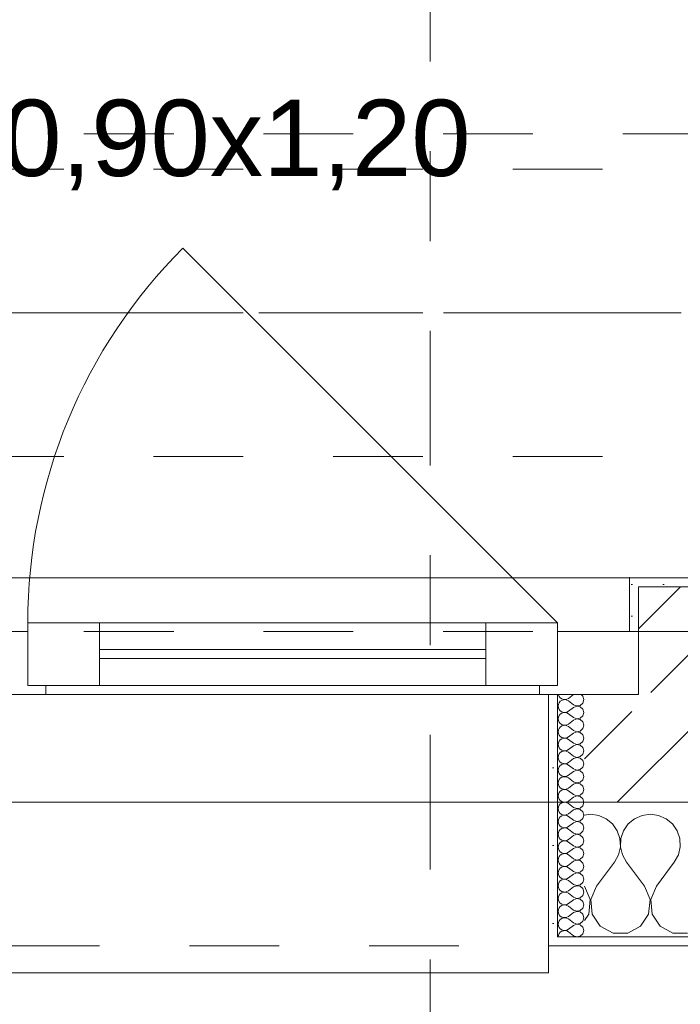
# Model space of a CAD drawing. Header units: metres. Extents: x -3.6 to 90.7, y -11.1 to 18.
# Tile 62 of 256: x 10 to 10.8, y -0.2 to 0.9. Entities that reach past the tile are written whole.
import ezdxf

# ---------------------------------------------------------------- set-up
doc = ezdxf.new("R2010")
doc.units = ezdxf.units.M
doc.header["$MEASUREMENT"] = 0
for name, pattern in [('Achse', [0.2, 0.1, -0.05, 0, -0.05]), ('Schnittlinie', [0.3, 0.15, -0.075, 0, -0.075]), ('Strichlinie doppelt', [0.546806, 0.264583, -0.105833, 0.070556, -0.105833]), ('Strichlinie eng', [0.115, 0.075, -0.04]), ('Untersicht', [0.1, 0.075, -0.025])]:
    doc.linetypes.add(name, pattern=pattern)
for name, color, linetype in [('152 - Bemaßung_ Beschriftung.Ausbau', 7, 'Continuous'), ('201a - Marker.Schnitt - optisch Grundriss', 7, 'Continuous'), ('451 - Universal.Achsen Raster', 7, 'Continuous'), ('603 - Struktur.Bodenplatte_ Decke Roh', 7, 'Continuous'), ('604 - Struktur.Wand Aussen', 7, 'Continuous'), ('608 - Struktur.Träger', 7, 'Continuous'), ('650 - Abdeckung.Fußboden Aufbau', 7, 'Continuous'), ('Neubau_653 - Abdeckung.TB Verkofferung', 7, 'Continuous')]:
    doc.layers.add(name, color=color, linetype=linetype)
doc.styles.add('ERSTELLTER_STIL_2', font='txt')
doc.dimstyles.new('ERSTELLTER_STIL__1', dxfattribs={"dimtxt": 0.1, "dimasz": 0.0532, "dimexe": 0.18, "dimexo": 0.0625, "dimgap": 0, "dimtad": 1, "dimzin": 0, "dimdsep": 46, "dimtxsty": 'ERSTELLTER_STIL_2', "dimblk": 'ARROWHEAD_2', "dimblk1": 'ARROWHEAD_2', "dimblk2": 'ARROWHEAD_2', "dimcen": 0.09, "dimse1": 1, "dimse2": 1, "dimclrd": 7, "dimclre": 7, "dimclrt": 7, "dimazin": 0, "dimtfac": 1, "dimtdec": 4, "dimtmove": 0, "dimatfit": 3, "dimfxl": 1, "dimtolj": 1, "dimtzin": 0, "dimarcsym": 0})
doc.dimstyles.new('ERSTELLTER_STIL__2', dxfattribs={"dimtxt": 0.1, "dimasz": 0.0532, "dimexe": 0.18, "dimexo": 0.0625, "dimgap": 0, "dimtad": 1, "dimzin": 0, "dimdsep": 46, "dimtxsty": 'ERSTELLTER_STIL_2', "dimblk": 'ARROWHEAD_2', "dimblk1": 'ARROWHEAD_2', "dimblk2": 'ARROWHEAD_2', "dimcen": 0.09, "dimse1": 1, "dimse2": 1, "dimclrd": 7, "dimclre": 7, "dimclrt": 7, "dimazin": 0, "dimtfac": 1, "dimtdec": 4, "dimtmove": 2, "dimatfit": 3, "dimfxl": 1, "dimtolj": 1, "dimtzin": 0, "dimarcsym": 0})
doc.dimstyles.new('ERSTELLTER_STIL__3', dxfattribs={"dimtxt": 0.1, "dimasz": 0.0532, "dimexe": 0.18, "dimexo": 0.0625, "dimgap": 0, "dimtad": 1, "dimtih": 1, "dimtoh": 1, "dimzin": 0, "dimdsep": 46, "dimtxsty": 'ERSTELLTER_STIL_2', "dimblk": 'ARROWHEAD_2', "dimblk1": 'ARROWHEAD_2', "dimblk2": 'ARROWHEAD_2', "dimcen": 0.09, "dimse1": 1, "dimse2": 1, "dimclrd": 7, "dimclre": 7, "dimclrt": 7, "dimazin": 0, "dimtfac": 1, "dimtdec": 4, "dimtmove": 0, "dimatfit": 3, "dimfxl": 1, "dimtolj": 1, "dimtzin": 0, "dimarcsym": 0})
doc.dimstyles.new('ERSTELLTER_STIL__4', dxfattribs={"dimtxt": 0.18, "dimasz": 0.00912, "dimexe": 0.18, "dimexo": 0.0625, "dimgap": 0, "dimtad": 0, "dimtih": 1, "dimtoh": 1, "dimdec": 4, "dimzin": 0, "dimdsep": 46, "dimcen": 0.09, "dimadec": 0, "dimazin": 0, "dimtfac": 1, "dimtdec": 4, "dimtmove": 0, "dimatfit": 3, "dimldrblk": 'ARROWHEAD_11', "dimfxl": 1, "dimtolj": 1, "dimtzin": 0, "dimarcsym": 0})
pattern_1 = [(0, (0, 0), (0, 0.08660254), [0, -0.05]), (0, (0.025, 0.0433), (0, 0.08660254), [0, -0.05])]
pattern_2 = [(45, (0, 0), (-0.01767767, 0.01767767), [0, -0.025])]

# ---------------------------------------------------------------- blocks, each defined once
blk = doc.blocks.new('*X75')
at = {"layer": '604 - Struktur.Wand Aussen', "color": 7, "linetype": 'Continuous', "lineweight": 5}
for p, q in [((10.6667, -0.0083), (10.66, -0.0093)), ((10.6758, -0.0096), (10.6667, -0.0083)), ((10.6842, -0.0133), (10.6758, -0.0096)), ((10.7242, -0.0096), (10.7158, -0.0133)), ((10.7333, -0.0083), (10.7242, -0.0096)), ((10.7424, -0.0096), (10.7333, -0.0083)), ((10.7509, -0.0133), (10.7424, -0.0096)), ((10.6913, -0.0192), (10.6842, -0.0133)), ((10.6965, -0.0268), (10.6913, -0.0192)), ((10.7087, -0.0192), (10.7035, -0.0268)), ((10.7158, -0.0133), (10.7087, -0.0192)), ((10.7579, -0.0192), (10.7509, -0.0133)), ((10.7631, -0.0268), (10.7579, -0.0192)), ((10.6994, -0.0355), (10.6965, -0.0268)), ((10.7035, -0.0268), (10.7006, -0.0355)), ((10.7661, -0.0355), (10.7631, -0.0268)), ((10.6999, -0.0447), (10.6994, -0.0355)), ((10.7006, -0.0355), (10.7001, -0.0447)), ((10.7665, -0.0447), (10.7661, -0.0355)), ((10.6933, -0.0617), (10.6978, -0.0536)), ((10.6978, -0.0536), (10.6999, -0.0447)), ((10.7001, -0.0447), (10.7022, -0.0536)), ((10.7022, -0.0536), (10.7067, -0.0617)), ((10.76, -0.0617), (10.7645, -0.0536)), ((10.7645, -0.0536), (10.7665, -0.0447)), ((10.6733, -0.0883), (10.6933, -0.0617)), ((10.7267, -0.0883), (10.7067, -0.0617)), ((10.74, -0.0883), (10.76, -0.0617)), ((10.6663, -0.1033), (10.66, -0.0883)), ((10.6733, -0.0883), (10.667, -0.1033)), ((10.733, -0.1033), (10.7267, -0.0883)), ((10.74, -0.0883), (10.7337, -0.1033)), ((10.6648, -0.1195), (10.6663, -0.1033)), ((10.667, -0.1033), (10.6686, -0.1195)), ((10.7314, -0.1195), (10.733, -0.1033)), ((10.7337, -0.1033), (10.7352, -0.1195)), ((10.66, -0.1266), (10.6648, -0.1195)), ((10.6686, -0.1195), (10.6776, -0.133)), ((10.7224, -0.133), (10.7314, -0.1195)), ((10.7352, -0.1195), (10.7442, -0.133)), ((10.6776, -0.133), (10.6919, -0.1407)), ((10.6919, -0.1407), (10.7081, -0.1407)), ((10.7081, -0.1407), (10.7224, -0.133)), ((10.7442, -0.133), (10.7585, -0.1407)), ((10.7585, -0.1407), (10.7748, -0.1407))]:
    blk.add_line(p, q, dxfattribs=at)
blk = doc.blocks.new('*X110')
at = {"layer": '604 - Struktur.Wand Aussen', "color": 7, "linetype": 'Continuous', "lineweight": 5}
for p, q in [((10.6309, 0.125), (10.631, 0.1245)), ((10.631, 0.1245), (10.6318, 0.1227)), ((10.6318, 0.1227), (10.633, 0.1212)), ((10.633, 0.1212), (10.6347, 0.12)), ((10.6404, 0.1198), (10.6421, 0.1207)), ((10.6479, 0.125), (10.6421, 0.1207)), ((10.6582, 0.123), (10.6561, 0.125)), ((10.6593, 0.1193), (10.6582, 0.123)), ((10.631, 0.1141), (10.6307, 0.1121)), ((10.6307, 0.1121), (10.631, 0.1102)), ((10.6318, 0.1159), (10.631, 0.1141)), ((10.631, 0.1102), (10.6318, 0.1084)), ((10.633, 0.1174), (10.6318, 0.1159)), ((10.6347, 0.1185), (10.633, 0.1174)), ((10.6347, 0.12), (10.6365, 0.1194)), ((10.6365, 0.1192), (10.6347, 0.1185)), ((10.6365, 0.1194), (10.6385, 0.1193)), ((10.6385, 0.1193), (10.6365, 0.1192)), ((10.6385, 0.1193), (10.6404, 0.1198)), ((10.6404, 0.1188), (10.6385, 0.1193)), ((10.6421, 0.1179), (10.6404, 0.1188)), ((10.6479, 0.1136), (10.6421, 0.1179)), ((10.6479, 0.1107), (10.6421, 0.1064)), ((10.6479, 0.1136), (10.6515, 0.1122)), ((10.6515, 0.1121), (10.6479, 0.1107)), ((10.6515, 0.1122), (10.6553, 0.1129)), ((10.6553, 0.1114), (10.6515, 0.1121)), ((10.6553, 0.1129), (10.6582, 0.1155)), ((10.6582, 0.1088), (10.6553, 0.1114)), ((10.6582, 0.1155), (10.6593, 0.1193)), ((10.631, 0.0998), (10.6307, 0.0979)), ((10.6318, 0.1016), (10.631, 0.0998)), ((10.6318, 0.1084), (10.633, 0.1069)), ((10.633, 0.1031), (10.6318, 0.1016)), ((10.633, 0.1069), (10.6347, 0.1058)), ((10.6347, 0.1042), (10.633, 0.1031)), ((10.6347, 0.1058), (10.6365, 0.1051)), ((10.6365, 0.1049), (10.6347, 0.1042)), ((10.6365, 0.1051), (10.6385, 0.105)), ((10.6385, 0.105), (10.6365, 0.1049)), ((10.6385, 0.105), (10.6404, 0.1055)), ((10.6404, 0.1045), (10.6385, 0.105)), ((10.6404, 0.1055), (10.6421, 0.1064)), ((10.6421, 0.1036), (10.6404, 0.1045)), ((10.6479, 0.0993), (10.6421, 0.1036)), ((10.6479, 0.0993), (10.6515, 0.0979)), ((10.6553, 0.0986), (10.6582, 0.1012)), ((10.6593, 0.105), (10.6582, 0.1088)), ((10.6582, 0.1012), (10.6593, 0.105)), ((10.6307, 0.0979), (10.631, 0.0959)), ((10.631, 0.0959), (10.6318, 0.0941)), ((10.6318, 0.0941), (10.633, 0.0926)), ((10.633, 0.0888), (10.6318, 0.0873)), ((10.633, 0.0926), (10.6347, 0.0915)), ((10.6347, 0.09), (10.633, 0.0888)), ((10.6347, 0.0915), (10.6365, 0.0908)), ((10.6365, 0.0906), (10.6347, 0.09)), ((10.6365, 0.0908), (10.6385, 0.0907)), ((10.6385, 0.0907), (10.6365, 0.0906)), ((10.6385, 0.0907), (10.6404, 0.0912)), ((10.6404, 0.0902), (10.6385, 0.0907)), ((10.6404, 0.0912), (10.6421, 0.0921)), ((10.6421, 0.0893), (10.6404, 0.0902)), ((10.6479, 0.0964), (10.6421, 0.0921)), ((10.6479, 0.085), (10.6421, 0.0893)), ((10.6515, 0.0978), (10.6479, 0.0964)), ((10.6515, 0.0979), (10.6553, 0.0986)), ((10.6553, 0.0971), (10.6515, 0.0978)), ((10.6582, 0.0945), (10.6553, 0.0971)), ((10.6593, 0.0907), (10.6582, 0.0945)), ((10.6582, 0.087), (10.6593, 0.0907)), ((10.631, 0.0855), (10.6307, 0.0836)), ((10.6307, 0.0836), (10.631, 0.0816)), ((10.6318, 0.0873), (10.631, 0.0855)), ((10.631, 0.0816), (10.6318, 0.0798)), ((10.6318, 0.0798), (10.633, 0.0783)), ((10.633, 0.0783), (10.6347, 0.0772)), ((10.6347, 0.0772), (10.6365, 0.0766)), ((10.6385, 0.0765), (10.6404, 0.0769)), ((10.6404, 0.0769), (10.6421, 0.0779)), ((10.6479, 0.0821), (10.6421, 0.0779)), ((10.6479, 0.085), (10.6515, 0.0836)), ((10.6515, 0.0835), (10.6479, 0.0821)), ((10.6515, 0.0836), (10.6553, 0.0843)), ((10.6553, 0.0828), (10.6515, 0.0835)), ((10.6553, 0.0843), (10.6582, 0.087)), ((10.6582, 0.0802), (10.6553, 0.0828)), ((10.6593, 0.0764), (10.6582, 0.0802)), ((10.631, 0.0712), (10.6307, 0.0693)), ((10.6307, 0.0693), (10.631, 0.0673)), ((10.6318, 0.073), (10.631, 0.0712)), ((10.631, 0.0673), (10.6318, 0.0655)), ((10.633, 0.0746), (10.6318, 0.073)), ((10.6347, 0.0757), (10.633, 0.0746)), ((10.6365, 0.0763), (10.6347, 0.0757)), ((10.6365, 0.0766), (10.6385, 0.0765)), ((10.6385, 0.0764), (10.6365, 0.0763)), ((10.6404, 0.076), (10.6385, 0.0764)), ((10.6421, 0.075), (10.6404, 0.076)), ((10.6479, 0.0707), (10.6421, 0.075)), ((10.6479, 0.0679), (10.6421, 0.0636)), ((10.6479, 0.0707), (10.6515, 0.0693)), ((10.6515, 0.0693), (10.6479, 0.0679)), ((10.6515, 0.0693), (10.6553, 0.07)), ((10.6553, 0.0685), (10.6515, 0.0693)), ((10.6553, 0.07), (10.6582, 0.0727)), ((10.6582, 0.0659), (10.6553, 0.0685)), ((10.6582, 0.0727), (10.6593, 0.0764)), ((10.6593, 0.0621), (10.6582, 0.0659)), ((10.631, 0.057), (10.6307, 0.055)), ((10.6307, 0.055), (10.631, 0.053)), ((10.6318, 0.0588), (10.631, 0.057)), ((10.6318, 0.0655), (10.633, 0.064)), ((10.633, 0.0603), (10.6318, 0.0588)), ((10.633, 0.064), (10.6347, 0.0629)), ((10.6347, 0.0614), (10.633, 0.0603)), ((10.6347, 0.0629), (10.6365, 0.0623)), ((10.6365, 0.062), (10.6347, 0.0614)), ((10.6365, 0.0623), (10.6385, 0.0622)), ((10.6385, 0.0621), (10.6365, 0.062)), ((10.6385, 0.0622), (10.6404, 0.0626)), ((10.6404, 0.0617), (10.6385, 0.0621)), ((10.6404, 0.0626), (10.6421, 0.0636)), ((10.6421, 0.0607), (10.6404, 0.0617)), ((10.6479, 0.0564), (10.6421, 0.0607)), ((10.6479, 0.0564), (10.6515, 0.055)), ((10.6515, 0.055), (10.6479, 0.0536)), ((10.6515, 0.055), (10.6553, 0.0558)), ((10.6553, 0.0542), (10.6515, 0.055)), ((10.6553, 0.0558), (10.6582, 0.0584)), ((10.6582, 0.0584), (10.6593, 0.0621)), ((10.631, 0.053), (10.6318, 0.0512)), ((10.6318, 0.0445), (10.631, 0.0427)), ((10.6318, 0.0512), (10.633, 0.0497)), ((10.633, 0.046), (10.6318, 0.0445)), ((10.633, 0.0497), (10.6347, 0.0486)), ((10.6347, 0.0471), (10.633, 0.046)), ((10.6347, 0.0486), (10.6365, 0.048)), ((10.6365, 0.0477), (10.6347, 0.0471)), ((10.6365, 0.048), (10.6385, 0.0479)), ((10.6385, 0.0478), (10.6365, 0.0477)), ((10.6385, 0.0479), (10.6404, 0.0483)), ((10.6404, 0.0474), (10.6385, 0.0478)), ((10.6404, 0.0483), (10.6421, 0.0493)), ((10.6421, 0.0464), (10.6404, 0.0474)), ((10.6479, 0.0536), (10.6421, 0.0493)), ((10.6479, 0.0421), (10.6421, 0.0464)), ((10.6582, 0.0516), (10.6553, 0.0542)), ((10.6553, 0.0415), (10.6582, 0.0441)), ((10.6593, 0.0479), (10.6582, 0.0516)), ((10.6582, 0.0441), (10.6593, 0.0479)), ((10.631, 0.0427), (10.6307, 0.0407)), ((10.6307, 0.0407), (10.631, 0.0388)), ((10.631, 0.0388), (10.6318, 0.037)), ((10.6318, 0.037), (10.633, 0.0354)), ((10.633, 0.0354), (10.6347, 0.0343)), ((10.6347, 0.0343), (10.6365, 0.0337)), ((10.6365, 0.0334), (10.6347, 0.0328)), ((10.6365, 0.0337), (10.6385, 0.0336)), ((10.6385, 0.0335), (10.6365, 0.0334)), ((10.6385, 0.0336), (10.6404, 0.034)), ((10.6404, 0.0331), (10.6385, 0.0335)), ((10.6404, 0.034), (10.6421, 0.035)), ((10.6421, 0.0321), (10.6404, 0.0331)), ((10.6479, 0.0393), (10.6421, 0.035)), ((10.6479, 0.0421), (10.6515, 0.0407)), ((10.6515, 0.0407), (10.6479, 0.0393)), ((10.6515, 0.0407), (10.6553, 0.0415)), ((10.6553, 0.04), (10.6515, 0.0407)), ((10.6582, 0.0373), (10.6553, 0.04)), ((10.6593, 0.0336), (10.6582, 0.0373)), ((10.6582, 0.0298), (10.6593, 0.0336)), ((10.631, 0.0284), (10.6307, 0.0264)), ((10.6307, 0.0264), (10.631, 0.0245)), ((10.6318, 0.0302), (10.631, 0.0284)), ((10.631, 0.0245), (10.6318, 0.0227)), ((10.633, 0.0317), (10.6318, 0.0302)), ((10.6318, 0.0227), (10.633, 0.0212)), ((10.6347, 0.0328), (10.633, 0.0317)), ((10.6479, 0.0279), (10.6421, 0.0321)), ((10.6479, 0.025), (10.6421, 0.0207)), ((10.6479, 0.0279), (10.6515, 0.0265)), ((10.6515, 0.0264), (10.6479, 0.025)), ((10.6515, 0.0265), (10.6553, 0.0272)), ((10.6553, 0.0257), (10.6515, 0.0264)), ((10.6553, 0.0272), (10.6582, 0.0298)), ((10.6582, 0.023), (10.6553, 0.0257)), ((10.6593, 0.0193), (10.6582, 0.023)), ((10.631, 0.0141), (10.6307, 0.0121)), ((10.6307, 0.0121), (10.631, 0.0102)), ((10.6318, 0.0159), (10.631, 0.0141)), ((10.633, 0.0174), (10.6318, 0.0159)), ((10.633, 0.0212), (10.6347, 0.02)), ((10.6347, 0.0185), (10.633, 0.0174)), ((10.6347, 0.02), (10.6365, 0.0194)), ((10.6365, 0.0192), (10.6347, 0.0185)), ((10.6365, 0.0194), (10.6385, 0.0193)), ((10.6385, 0.0193), (10.6365, 0.0192)), ((10.6385, 0.0193), (10.6404, 0.0198)), ((10.6404, 0.0188), (10.6385, 0.0193)), ((10.6404, 0.0198), (10.6421, 0.0207)), ((10.6421, 0.0179), (10.6404, 0.0188)), ((10.6479, 0.0136), (10.6421, 0.0179)), ((10.6479, 0.0136), (10.6515, 0.0122)), ((10.6515, 0.0121), (10.6479, 0.0107)), ((10.6515, 0.0122), (10.6553, 0.0129)), ((10.6553, 0.0114), (10.6515, 0.0121)), ((10.6553, 0.0129), (10.6582, 0.0155)), ((10.6582, 0.0088), (10.6553, 0.0114)), ((10.6582, 0.0155), (10.6593, 0.0193)), ((10.631, 0.0102), (10.6318, 0.0084)), ((10.6318, 0.0016), (10.631, -0.0002)), ((10.6318, 0.0084), (10.633, 0.0069)), ((10.633, 0.0031), (10.6318, 0.0016)), ((10.633, 0.0069), (10.6347, 0.0058)), ((10.6347, 0.0042), (10.633, 0.0031)), ((10.6347, 0.0058), (10.6365, 0.0051)), ((10.6365, 0.0049), (10.6347, 0.0042)), ((10.6365, 0.0051), (10.6385, 0.005)), ((10.6385, 0.005), (10.6365, 0.0049)), ((10.6385, 0.005), (10.6404, 0.0055)), ((10.6404, 0.0045), (10.6385, 0.005)), ((10.6404, 0.0055), (10.6421, 0.0064)), ((10.6421, 0.0036), (10.6404, 0.0045)), ((10.6479, 0.0107), (10.6421, 0.0064)), ((10.6479, -0.0007), (10.6421, 0.0036)), ((10.6553, -0.0014), (10.6582, 0.0012)), ((10.6593, 0.005), (10.6582, 0.0088)), ((10.6582, 0.0012), (10.6593, 0.005)), ((10.631, -0.0002), (10.6307, -0.0021)), ((10.6307, -0.0021), (10.631, -0.0041)), ((10.631, -0.0041), (10.6318, -0.0059)), ((10.6318, -0.0059), (10.633, -0.0074)), ((10.633, -0.0074), (10.6347, -0.0085)), ((10.6347, -0.01), (10.633, -0.0112)), ((10.6347, -0.0085), (10.6365, -0.0092)), ((10.6365, -0.0094), (10.6347, -0.01)), ((10.6365, -0.0092), (10.6385, -0.0093)), ((10.6385, -0.0093), (10.6365, -0.0094)), ((10.6385, -0.0093), (10.6404, -0.0088)), ((10.6404, -0.0098), (10.6385, -0.0093)), ((10.6404, -0.0088), (10.6421, -0.0079)), ((10.6421, -0.0107), (10.6404, -0.0098)), ((10.6479, -0.0036), (10.6421, -0.0079)), ((10.6479, -0.015), (10.6421, -0.0107)), ((10.6479, -0.0007), (10.6515, -0.0021)), ((10.6515, -0.0022), (10.6479, -0.0036)), ((10.6515, -0.0021), (10.6553, -0.0014)), ((10.6553, -0.0029), (10.6515, -0.0022)), ((10.6582, -0.0055), (10.6553, -0.0029)), ((10.6593, -0.0093), (10.6582, -0.0055)), ((10.6582, -0.013), (10.6593, -0.0093)), ((10.631, -0.0145), (10.6307, -0.0164)), ((10.6307, -0.0164), (10.631, -0.0184)), ((10.6318, -0.0127), (10.631, -0.0145)), ((10.631, -0.0184), (10.6318, -0.0202)), ((10.633, -0.0112), (10.6318, -0.0127)), ((10.6318, -0.0202), (10.633, -0.0217)), ((10.633, -0.0217), (10.6347, -0.0228)), ((10.6479, -0.0179), (10.6421, -0.0221)), ((10.6479, -0.015), (10.6515, -0.0164)), ((10.6515, -0.0165), (10.6479, -0.0179)), ((10.6515, -0.0164), (10.6553, -0.0157)), ((10.6553, -0.0172), (10.6515, -0.0165)), ((10.6553, -0.0157), (10.6582, -0.013)), ((10.6582, -0.0198), (10.6553, -0.0172)), ((10.6593, -0.0236), (10.6582, -0.0198)), ((10.631, -0.0288), (10.6307, -0.0307)), ((10.6307, -0.0307), (10.631, -0.0327)), ((10.6318, -0.027), (10.631, -0.0288)), ((10.631, -0.0327), (10.6318, -0.0345)), ((10.633, -0.0254), (10.6318, -0.027)), ((10.6347, -0.0243), (10.633, -0.0254)), ((10.6347, -0.0228), (10.6365, -0.0234)), ((10.6365, -0.0237), (10.6347, -0.0243)), ((10.6365, -0.0234), (10.6385, -0.0235)), ((10.6385, -0.0236), (10.6365, -0.0237)), ((10.6385, -0.0235), (10.6404, -0.0231)), ((10.6404, -0.024), (10.6385, -0.0236)), ((10.6404, -0.0231), (10.6421, -0.0221)), ((10.6421, -0.025), (10.6404, -0.024)), ((10.6479, -0.0293), (10.6421, -0.025)), ((10.6479, -0.0321), (10.6421, -0.0364)), ((10.6479, -0.0293), (10.6515, -0.0307)), ((10.6515, -0.0307), (10.6479, -0.0321)), ((10.6515, -0.0307), (10.6553, -0.03)), ((10.6553, -0.0315), (10.6515, -0.0307)), ((10.6553, -0.03), (10.6582, -0.0273)), ((10.6582, -0.0341), (10.6553, -0.0315)), ((10.6582, -0.0273), (10.6593, -0.0236)), ((10.631, -0.043), (10.6307, -0.045)), ((10.6318, -0.0412), (10.631, -0.043)), ((10.6318, -0.0345), (10.633, -0.036)), ((10.633, -0.0397), (10.6318, -0.0412)), ((10.633, -0.036), (10.6347, -0.0371)), ((10.6347, -0.0386), (10.633, -0.0397)), ((10.6347, -0.0371), (10.6365, -0.0377)), ((10.6365, -0.038), (10.6347, -0.0386)), ((10.6365, -0.0377), (10.6385, -0.0378)), ((10.6385, -0.0379), (10.6365, -0.038)), ((10.6385, -0.0378), (10.6404, -0.0374)), ((10.6404, -0.0383), (10.6385, -0.0379)), ((10.6404, -0.0374), (10.6421, -0.0364)), ((10.6421, -0.0393), (10.6404, -0.0383)), ((10.6479, -0.0436), (10.6421, -0.0393)), ((10.6479, -0.0436), (10.6515, -0.045)), ((10.6553, -0.0442), (10.6582, -0.0416)), ((10.6593, -0.0379), (10.6582, -0.0341)), ((10.6582, -0.0416), (10.6593, -0.0379)), ((10.6307, -0.045), (10.631, -0.047)), ((10.631, -0.047), (10.6318, -0.0488)), ((10.6318, -0.0488), (10.633, -0.0503)), ((10.633, -0.054), (10.6318, -0.0555)), ((10.633, -0.0503), (10.6347, -0.0514)), ((10.6347, -0.0529), (10.633, -0.054)), ((10.6347, -0.0514), (10.6365, -0.052)), ((10.6365, -0.0523), (10.6347, -0.0529)), ((10.6365, -0.052), (10.6385, -0.0521)), ((10.6385, -0.0522), (10.6365, -0.0523)), ((10.6385, -0.0521), (10.6404, -0.0517)), ((10.6404, -0.0526), (10.6385, -0.0522)), ((10.6404, -0.0517), (10.6421, -0.0507)), ((10.6421, -0.0536), (10.6404, -0.0526)), ((10.6479, -0.0464), (10.6421, -0.0507)), ((10.6479, -0.0579), (10.6421, -0.0536)), ((10.6515, -0.045), (10.6479, -0.0464)), ((10.6515, -0.045), (10.6553, -0.0442)), ((10.6553, -0.0458), (10.6515, -0.045)), ((10.6582, -0.0484), (10.6553, -0.0458)), ((10.6593, -0.0521), (10.6582, -0.0484)), ((10.6582, -0.0559), (10.6593, -0.0521)), ((10.631, -0.0573), (10.6307, -0.0593)), ((10.6307, -0.0593), (10.631, -0.0612)), ((10.6318, -0.0555), (10.631, -0.0573)), ((10.631, -0.0612), (10.6318, -0.063)), ((10.6318, -0.063), (10.633, -0.0646)), ((10.633, -0.0646), (10.6347, -0.0657)), ((10.6347, -0.0657), (10.6365, -0.0663)), ((10.6404, -0.066), (10.6421, -0.065)), ((10.6479, -0.0607), (10.6421, -0.065)), ((10.6479, -0.0579), (10.6515, -0.0593)), ((10.6515, -0.0593), (10.6479, -0.0607)), ((10.6515, -0.0593), (10.6553, -0.0585)), ((10.6553, -0.06), (10.6515, -0.0593)), ((10.6553, -0.0585), (10.6582, -0.0559)), ((10.6582, -0.0627), (10.6553, -0.06)), ((10.6593, -0.0664), (10.6582, -0.0627)), ((10.631, -0.0716), (10.6307, -0.0736)), ((10.6307, -0.0736), (10.631, -0.0755)), ((10.6318, -0.0698), (10.631, -0.0716)), ((10.631, -0.0755), (10.6318, -0.0773)), ((10.633, -0.0683), (10.6318, -0.0698)), ((10.6347, -0.0672), (10.633, -0.0683)), ((10.6365, -0.0666), (10.6347, -0.0672)), ((10.6365, -0.0663), (10.6385, -0.0664)), ((10.6385, -0.0665), (10.6365, -0.0666)), ((10.6385, -0.0664), (10.6404, -0.066)), ((10.6404, -0.0669), (10.6385, -0.0665)), ((10.6421, -0.0679), (10.6404, -0.0669)), ((10.6479, -0.0721), (10.6421, -0.0679)), ((10.6479, -0.075), (10.6421, -0.0793)), ((10.6479, -0.0721), (10.6515, -0.0735)), ((10.6515, -0.0736), (10.6479, -0.075)), ((10.6515, -0.0735), (10.6553, -0.0728)), ((10.6553, -0.0743), (10.6515, -0.0736)), ((10.6553, -0.0728), (10.6582, -0.0702)), ((10.6582, -0.077), (10.6553, -0.0743)), ((10.6582, -0.0702), (10.6593, -0.0664)), ((10.631, -0.0859), (10.6307, -0.0879)), ((10.6318, -0.0841), (10.631, -0.0859)), ((10.6318, -0.0773), (10.633, -0.0788)), ((10.633, -0.0826), (10.6318, -0.0841)), ((10.633, -0.0788), (10.6347, -0.08)), ((10.6347, -0.0815), (10.633, -0.0826)), ((10.6347, -0.08), (10.6365, -0.0806)), ((10.6365, -0.0808), (10.6347, -0.0815)), ((10.6365, -0.0806), (10.6385, -0.0807)), ((10.6385, -0.0807), (10.6365, -0.0808)), ((10.6385, -0.0807), (10.6404, -0.0802)), ((10.6404, -0.0812), (10.6385, -0.0807)), ((10.6404, -0.0802), (10.6421, -0.0793)), ((10.6421, -0.0821), (10.6404, -0.0812)), ((10.6479, -0.0864), (10.6421, -0.0821)), ((10.6479, -0.0864), (10.6515, -0.0878)), ((10.6515, -0.0878), (10.6553, -0.0871)), ((10.6553, -0.0871), (10.6582, -0.0845)), ((10.6593, -0.0807), (10.6582, -0.077)), ((10.6582, -0.0845), (10.6593, -0.0807)), ((10.6307, -0.0879), (10.631, -0.0898)), ((10.631, -0.0898), (10.6318, -0.0916)), ((10.6318, -0.0984), (10.631, -0.1002)), ((10.6318, -0.0916), (10.633, -0.0931)), ((10.633, -0.0969), (10.6318, -0.0984)), ((10.633, -0.0931), (10.6347, -0.0942)), ((10.6347, -0.0958), (10.633, -0.0969)), ((10.6347, -0.0942), (10.6365, -0.0949)), ((10.6365, -0.0951), (10.6347, -0.0958)), ((10.6365, -0.0949), (10.6385, -0.095)), ((10.6385, -0.095), (10.6365, -0.0951)), ((10.6385, -0.095), (10.6404, -0.0945)), ((10.6404, -0.0955), (10.6385, -0.095)), ((10.6404, -0.0945), (10.6421, -0.0936)), ((10.6421, -0.0964), (10.6404, -0.0955)), ((10.6479, -0.0893), (10.6421, -0.0936)), ((10.6479, -0.1007), (10.6421, -0.0964)), ((10.6515, -0.0879), (10.6479, -0.0893)), ((10.6553, -0.0886), (10.6515, -0.0879)), ((10.6582, -0.0912), (10.6553, -0.0886)), ((10.6593, -0.095), (10.6582, -0.0912)), ((10.6582, -0.0988), (10.6593, -0.095)), ((10.631, -0.1002), (10.6307, -0.1021)), ((10.6307, -0.1021), (10.631, -0.1041)), ((10.631, -0.1041), (10.6318, -0.1059)), ((10.6318, -0.1059), (10.633, -0.1074)), ((10.633, -0.1074), (10.6347, -0.1085)), ((10.6347, -0.1085), (10.6365, -0.1092)), ((10.6365, -0.1094), (10.6347, -0.11)), ((10.6365, -0.1092), (10.6385, -0.1093)), ((10.6385, -0.1093), (10.6365, -0.1094)), ((10.6385, -0.1093), (10.6404, -0.1088)), ((10.6404, -0.1098), (10.6385, -0.1093)), ((10.6404, -0.1088), (10.6421, -0.1079)), ((10.6479, -0.1036), (10.6421, -0.1079)), ((10.6479, -0.1007), (10.6515, -0.1021)), ((10.6515, -0.1022), (10.6479, -0.1036)), ((10.6515, -0.1021), (10.6553, -0.1014)), ((10.6553, -0.1029), (10.6515, -0.1022)), ((10.6553, -0.1014), (10.6582, -0.0988)), ((10.6582, -0.1055), (10.6553, -0.1029)), ((10.6593, -0.1093), (10.6582, -0.1055)), ((10.6582, -0.113), (10.6593, -0.1093)), ((10.631, -0.1145), (10.6307, -0.1164)), ((10.6307, -0.1164), (10.631, -0.1184)), ((10.6318, -0.1127), (10.631, -0.1145)), ((10.631, -0.1184), (10.6318, -0.1202)), ((10.633, -0.1112), (10.6318, -0.1127)), ((10.6318, -0.1202), (10.633, -0.1217)), ((10.6347, -0.11), (10.633, -0.1112)), ((10.6421, -0.1107), (10.6404, -0.1098)), ((10.6479, -0.115), (10.6421, -0.1107)), ((10.6479, -0.1179), (10.6421, -0.1221)), ((10.6479, -0.115), (10.6515, -0.1164)), ((10.6515, -0.1165), (10.6479, -0.1179)), ((10.6515, -0.1164), (10.6553, -0.1157)), ((10.6553, -0.1172), (10.6515, -0.1165)), ((10.6553, -0.1157), (10.6582, -0.113)), ((10.6582, -0.1198), (10.6553, -0.1172)), ((10.6593, -0.1236), (10.6582, -0.1198)), ((10.631, -0.1288), (10.6307, -0.1307)), ((10.6307, -0.1307), (10.631, -0.1327)), ((10.6318, -0.127), (10.631, -0.1288)), ((10.633, -0.1254), (10.6318, -0.127)), ((10.633, -0.1217), (10.6347, -0.1228)), ((10.6347, -0.1243), (10.633, -0.1254)), ((10.6347, -0.1228), (10.6365, -0.1234)), ((10.6365, -0.1237), (10.6347, -0.1243)), ((10.6365, -0.1234), (10.6385, -0.1235)), ((10.6385, -0.1236), (10.6365, -0.1237)), ((10.6385, -0.1235), (10.6404, -0.1231)), ((10.6404, -0.124), (10.6385, -0.1236)), ((10.6404, -0.1231), (10.6421, -0.1221)), ((10.6421, -0.125), (10.6404, -0.124)), ((10.6479, -0.1293), (10.6421, -0.125)), ((10.6479, -0.1293), (10.6515, -0.1307)), ((10.6515, -0.1307), (10.6479, -0.1321)), ((10.6515, -0.1307), (10.6553, -0.13)), ((10.6553, -0.1315), (10.6515, -0.1307)), ((10.6553, -0.13), (10.6582, -0.1273)), ((10.6582, -0.1341), (10.6553, -0.1315)), ((10.6582, -0.1273), (10.6593, -0.1236)), ((10.631, -0.1327), (10.6318, -0.1345)), ((10.6318, -0.1412), (10.631, -0.143)), ((10.6318, -0.1345), (10.633, -0.136)), ((10.633, -0.1397), (10.6318, -0.1412)), ((10.633, -0.136), (10.6347, -0.1371)), ((10.6347, -0.1386), (10.633, -0.1397)), ((10.6347, -0.1371), (10.6365, -0.1377)), ((10.6365, -0.138), (10.6347, -0.1386)), ((10.6365, -0.1377), (10.6385, -0.1378)), ((10.6385, -0.1379), (10.6365, -0.138)), ((10.6385, -0.1378), (10.6404, -0.1374)), ((10.6404, -0.1383), (10.6385, -0.1379)), ((10.6404, -0.1374), (10.6421, -0.1364)), ((10.6421, -0.1393), (10.6404, -0.1383)), ((10.6479, -0.1321), (10.6421, -0.1364)), ((10.6479, -0.1436), (10.6421, -0.1393)), ((10.6553, -0.1442), (10.6582, -0.1416)), ((10.6593, -0.1379), (10.6582, -0.1341)), ((10.6582, -0.1416), (10.6593, -0.1379)), ((10.631, -0.143), (10.6307, -0.145)), ((10.6479, -0.1436), (10.6515, -0.145)), ((10.6515, -0.145), (10.6553, -0.1442))]:
    blk.add_line(p, q, dxfattribs=at)
blk = doc.blocks.new('ARROWHEAD_11')
at = {"color": 0, "linetype": 'Continuous', "lineweight": 0}
blk.add_line((0, 0), (-1, 0), dxfattribs=at)
at = {"color": 0, "linetype": 'Continuous', "lineweight": 0, "const_width": 0.25, "flags": 128}
blk.add_lwpolyline([(-0.125, 0, 1), (0.125, 0, 1)], format="xyb", close=True, dxfattribs=at)
blk = doc.blocks.new('*D352')
at = {"layer": '152 - Bemaßung_ Beschriftung.Ausbau', "color": 7, "linetype": 'Continuous', "lineweight": 5}
for p, q in [((-1.71, 0.0252), (-1.64, -0.0152)), ((-1.675, -0.145), (-1.675, 0.005)), ((-1.71, -0.1248), (-1.64, -0.1652)), ((-1.6225, -0.145), (-1.7275, -0.145)), ((-1.675, -0.1792), (-1.675, -0.145))]:
    blk.add_line(p, q, dxfattribs=at)
at = {"layer": '152 - Bemaßung_ Beschriftung.Ausbau', "color": 7, "lineweight": 5, "insert": (-1.6866, -0.1459), "char_height": 0.1, "attachment_point": 7, "rotation": 90, "style": 'ERSTELLTER_STIL_2'}
blk.add_mtext('\\A1;{\\pql;\\fArial|b0|i0|c0|p38;15}', dxfattribs=at)
blk = doc.blocks.new('ARROWHEAD_2')
at = {"color": 0, "linetype": 'Continuous', "lineweight": 0}
for p, q in [((-0.378, -0.655), (0.378, 0.655)), ((0, 0), (-1, 0))]:
    blk.add_line(p, q, dxfattribs=at)
blk = doc.blocks.new('*D353')
at = {"layer": '152 - Bemaßung_ Beschriftung.Ausbau', "color": 7, "linetype": 'Continuous', "lineweight": 5}
for p, q in [((-1.71, 0.0252), (-1.64, -0.0152)), ((-1.675, -0.145), (-1.675, 0.005))]:
    blk.add_line(p, q, dxfattribs=at)
blk = doc.blocks.new('*D362')
at = {"layer": '152 - Bemaßung_ Beschriftung.Ausbau', "color": 7, "linetype": 'Continuous', "lineweight": 5}
for p, q in [((-2.21, 0.0252), (-2.14, -0.0152)), ((-2.175, -0.145), (-2.175, 0.005)), ((-2.21, -0.1248), (-2.14, -0.1652)), ((-2.1225, -0.145), (-2.2275, -0.145)), ((-2.175, -0.1792), (-2.175, -0.145))]:
    blk.add_line(p, q, dxfattribs=at)
at = {"layer": '152 - Bemaßung_ Beschriftung.Ausbau', "color": 7, "lineweight": 5, "insert": (-2.1845, -0.1451), "char_height": 0.1, "attachment_point": 7, "rotation": 90, "style": 'ERSTELLTER_STIL_2'}
blk.add_mtext('\\A1;{\\pql;\\fArial|b0|i0|c0|p38;15}', dxfattribs=at)
blk = doc.blocks.new('*D363')
at = {"layer": '152 - Bemaßung_ Beschriftung.Ausbau', "color": 7, "linetype": 'Continuous', "lineweight": 5}
for p, q in [((-2.21, 0.2702), (-2.14, 0.2298)), ((-2.14, 0.2248), (-2.21, 0.2652)), ((-2.1225, 0.245), (-2.2275, 0.245)), ((-2.175, 0.005), (-2.175, 0.245)), ((-2.21, 0.0252), (-2.14, -0.0152)), ((-2.1225, 0.005), (-2.2275, 0.005)), ((-2.175, -0.145), (-2.175, 0.005))]:
    blk.add_line(p, q, dxfattribs=at)
at = {"layer": '152 - Bemaßung_ Beschriftung.Ausbau', "color": 7, "lineweight": 5, "insert": (-2.195, 0.0491), "char_height": 0.1, "attachment_point": 7, "rotation": 90, "style": 'ERSTELLTER_STIL_2'}
blk.add_mtext('\\A1;{\\pql;\\fArial|b0|i0|c0|p38;24}', dxfattribs=at)
blk = doc.blocks.new('*D381')
at = {"layer": '152 - Bemaßung_ Beschriftung.Ausbau', "color": 7, "linetype": 'Continuous', "lineweight": 5}
for p, q in [((7.12, -4.1125), (7.12, -4.0075)), ((8.32, -4.1125), (8.32, -4.0075)), ((7.1402, -4.025), (7.0998, -4.095)), ((8.3402, -4.025), (8.2998, -4.095)), ((4.72, -4.06), (7.12, -4.06)), ((7.12, -4.06), (8.32, -4.06)), ((8.32, -4.06), (10.72, -4.06))]:
    blk.add_line(p, q, dxfattribs=at)
at = {"layer": '152 - Bemaßung_ Beschriftung.Ausbau', "color": 7, "lineweight": 5, "insert": (7.587, -4.04), "char_height": 0.1, "attachment_point": 7, "style": 'ERSTELLTER_STIL_2'}
blk.add_mtext('\\A1;{\\pql;\\fArial|b0|i0|c0|p38;1,20}', dxfattribs=at)
blk = doc.blocks.new('*D382')
at = {"layer": '152 - Bemaßung_ Beschriftung.Ausbau', "color": 7, "linetype": 'Continuous', "lineweight": 5}
for p, q in [((8.3402, -4.025), (8.2998, -4.095)), ((10.7402, -4.025), (10.6998, -4.095)), ((8.32, -4.06), (10.72, -4.06))]:
    blk.add_line(p, q, dxfattribs=at)
at = {"layer": '152 - Bemaßung_ Beschriftung.Ausbau', "color": 7, "lineweight": 5, "char_height": 0.1, "attachment_point": 7, "style": 'ERSTELLTER_STIL_2'}
for s, insert in [('\\A1;{\\pql;\\fArial|b0|i0|c0|p38;2,40}', (9.387, -4.04)), ('\\A1;{\\pql;\\fArial|b0|i0|c0|p38;2,01}', (9.387, -4.18))]:
    blk.add_mtext(s, dxfattribs=dict(at, insert=insert))
blk = doc.blocks.new('*D383')
at = {"layer": '152 - Bemaßung_ Beschriftung.Ausbau', "color": 7, "linetype": 'Continuous', "lineweight": 5}
for p, q in [((10.72, -4.1125), (10.72, -4.0075)), ((11.92, -4.1125), (11.92, -4.0075)), ((10.7402, -4.025), (10.6998, -4.095)), ((11.9402, -4.025), (11.8998, -4.095)), ((8.32, -4.06), (10.72, -4.06)), ((10.72, -4.06), (11.92, -4.06)), ((11.92, -4.06), (14.32, -4.06))]:
    blk.add_line(p, q, dxfattribs=at)
at = {"layer": '152 - Bemaßung_ Beschriftung.Ausbau', "color": 7, "lineweight": 5, "insert": (11.187, -4.04), "char_height": 0.1, "attachment_point": 7, "style": 'ERSTELLTER_STIL_2'}
blk.add_mtext('\\A1;{\\pql;\\fArial|b0|i0|c0|p38;1,20}', dxfattribs=at)
blk = doc.blocks.new('*D422')
at = {"layer": '152 - Bemaßung_ Beschriftung.Ausbau', "color": 7, "linetype": 'Continuous', "lineweight": 5}
for p, q in [((7.81, -4.6125), (7.81, -4.5075)), ((7.8302, -4.525), (7.7898, -4.595)), ((11.2902, -4.525), (11.2498, -4.595)), ((7.81, -4.56), (11.27, -4.56))]:
    blk.add_line(p, q, dxfattribs=at)
at = {"layer": '152 - Bemaßung_ Beschriftung.Ausbau', "color": 7, "lineweight": 5, "char_height": 0.1, "attachment_point": 7, "style": 'ERSTELLTER_STIL_2'}
for s, insert in [('\\A1;{\\pql;\\fArial|b0|i0|c0|p38;3,46}', (9.3311, -4.54)), ('\\A1;{\\pql;\\fArial|b0|i0|c0|p38;15}', (11.098, -4.54))]:
    blk.add_mtext(s, dxfattribs=dict(at, insert=insert))
blk = doc.blocks.new('*D423')
at = {"layer": '152 - Bemaßung_ Beschriftung.Ausbau', "color": 7, "linetype": 'Continuous', "lineweight": 5}
for p, q in [((11.27, -4.6125), (11.27, -4.5075)), ((11.42, -4.6125), (11.42, -4.5075)), ((11.2902, -4.525), (11.2498, -4.595)), ((11.4402, -4.525), (11.3998, -4.595)), ((7.81, -4.56), (11.27, -4.56)), ((11.27, -4.56), (11.42, -4.56))]:
    blk.add_line(p, q, dxfattribs=at)
blk = doc.blocks.new('*D461')
at = {"layer": '152 - Bemaßung_ Beschriftung.Ausbau', "color": 7, "linetype": 'Continuous', "lineweight": 5}
for p, q in [((7.88, -5.1125), (7.88, -5.0075)), ((11.18, -5.1125), (11.18, -5.0075)), ((7.9002, -5.025), (7.8598, -5.095)), ((11.2002, -5.025), (11.1598, -5.095)), ((7.58, -5.06), (7.88, -5.06)), ((7.88, -5.06), (11.18, -5.06)), ((11.18, -5.06), (11.48, -5.06))]:
    blk.add_line(p, q, dxfattribs=at)
at = {"layer": '152 - Bemaßung_ Beschriftung.Ausbau', "color": 7, "lineweight": 5, "insert": (9.397, -5.04), "char_height": 0.1, "attachment_point": 7, "style": 'ERSTELLTER_STIL_2'}
blk.add_mtext('\\A1;{\\pql;\\fArial|b0|i0|c0|p38;3,30}', dxfattribs=at)
blk = doc.blocks.new('*D494')
at = {"layer": '152 - Bemaßung_ Beschriftung.Ausbau', "color": 7, "linetype": 'Continuous', "lineweight": 5}
for p, q in [((-0.165, -5.6125), (-0.165, -5.5075)), ((62.425, -5.6125), (62.425, -5.5075)), ((-0.1448, -5.525), (-0.1852, -5.595)), ((62.4048, -5.595), (62.4452, -5.525)), ((-0.1992, -5.56), (-0.165, -5.56)), ((-0.165, -5.56), (62.425, -5.56)), ((62.425, -5.56), (62.4593, -5.56))]:
    blk.add_line(p, q, dxfattribs=at)
at = {"layer": '152 - Bemaßung_ Beschriftung.Ausbau', "color": 7, "lineweight": 5, "insert": (30.959, -5.54), "char_height": 0.1, "attachment_point": 7, "style": 'ERSTELLTER_STIL_2'}
blk.add_mtext('\\A1;{\\pql;\\fArial|b0|i0|c0|p38;62,59}', dxfattribs=at)

msp = doc.modelspace()

# ---------------------------------------------------------------- hatches: boundary and pattern name
at = {"layer": '604 - Struktur.Wand Aussen', "linetype": 'Continuous', "lineweight": 0, "true_color": 0x000000}
h = msp.add_hatch(dxfattribs=at)
h.set_pattern_fill('Gips_0001', color=18, style=0, pattern_type=2)
h.set_pattern_definition(pattern_2)
h.paths.add_polyline_path([(10.72, 0.255), (10.71, 0.255), (10.71, 0.195), (10.72, 0.195)])
h = msp.add_hatch(dxfattribs=at)
h.set_pattern_fill('Gips_0001', color=18, style=0, pattern_type=2)
h.set_pattern_definition(pattern_2)
h.paths.add_polyline_path([(11.17, 0.255), (10.72, 0.255), (10.72, 0.245), (11.17, 0.245)])
h = msp.add_hatch(dxfattribs=at)
h.set_pattern_fill('Beton__Stahlbeton_0001', color=18, style=0, pattern_type=2)
h.set_pattern_definition([(45, (0, 0), (-0.0848528, 0.0848528), []), (45, (-0.04243, 0.04243), (-0.0848528, 0.0848528), [0.09, -0.03])])
h.paths.add_polyline_path([(10.72, 0.125), (10.66, 0.125), (10.66, 0.005), (11.98, 0.005), (11.98, 0.125), (11.92, 0.125), (11.92, 0.195), (11.92, 0.245), (10.72, 0.245), (10.72, 0.195)])
h = msp.add_hatch(dxfattribs=at)
h.set_pattern_fill('Verputz_0001', color=18, style=0, pattern_type=2)
h.set_pattern_definition(pattern_1)
h.paths.add_polyline_path([(10.63, -0.155), (10.63, 0.125), (10.62, 0.125), (10.62, -0.155)])
h = msp.add_hatch(dxfattribs=at)
h.set_pattern_fill('Verputz_0001', color=18, style=0, pattern_type=2)
h.set_pattern_definition(pattern_1)
h.paths.add_polyline_path([(10.63, -0.155), (12.01, -0.155), (12.01, -0.145), (10.63, -0.145)])

# ---------------------------------------------------------------- linework, layer by layer
at = {"layer": '201a - Marker.Schnitt - optisch Grundriss', "color": 7, "linetype": 'Schnittlinie', "lineweight": 13}
msp.add_line((10.488, 14.48), (10.488, -0.78), dxfattribs=at)
at = {"layer": '451 - Universal.Achsen Raster', "color": 160, "linetype": 'Strichlinie doppelt', "lineweight": 9, "true_color": 0x3232ff}
msp.add_line((64.935, 0.55), (-3.175, 0.55), dxfattribs=at)
at = {"layer": '603 - Struktur.Bodenplatte_ Decke Roh', "color": 7, "linetype": 'Continuous', "lineweight": 18, "flags": 128}
msp.add_lwpolyline([(47.48, 13.695), (14.78, 13.695), (14.78, 13.455), (14.78, 13), (14.84, 13), (14.84, 8.585), (13.03, 8.585), (13.03, 8.725), (11.41, 8.725), (11.41, 13), (11.48, 13), (11.48, 13.455), (11.48, 13.695), (-0.015, 13.695), (-0.015, 0.005), (62.275, 0.005)], dxfattribs=at)
at = {"layer": '604 - Struktur.Wand Aussen', "color": 7, "linetype": 'Continuous', "lineweight": 9}
for p, q in [((10.63, 0.205), (10.2128, 0.6222)), ((8.33, 0.255), (10.71, 0.255)), ((10.62, -0.185), (10.62, -0.155)), ((8.42, -0.185), (10.62, -0.185))]:
    msp.add_line(p, q, dxfattribs=at)
at = {"layer": '604 - Struktur.Wand Aussen', "color": 7, "linetype": 'Strichlinie eng', "lineweight": 9}
for p, q in [((8.33, 0.255), (10.71, 0.255)), ((8.42, -0.155), (10.62, -0.155))]:
    msp.add_line(p, q, dxfattribs=at)
at = {"layer": '604 - Struktur.Wand Aussen', "color": 7, "linetype": 'Continuous', "lineweight": 5}
for p, q in [((10.71, 0.245), (10.71, 0.255)), ((10.72, 0.255), (10.71, 0.255)), ((10.71, 0.245), (10.71, 0.255)), ((10.71, 0.195), (10.71, 0.245)), ((10.71, 0.195), (10.71, 0.245)), ((10.72, 0.195), (10.71, 0.195)), ((10.72, 0.195), (10.71, 0.195)), ((10.72, 0.195), (10.71, 0.195)), ((10.62, 0.005), (10.62, 0.125)), ((10.63, 0.125), (10.62, 0.125)), ((10.63, 0.125), (10.62, 0.125)), ((10.63, 0.125), (10.62, 0.125)), ((10.62, 0.005), (10.62, 0.125)), ((10.66, 0.125), (10.63, 0.125)), ((10.63, 0.125), (10.63, -0.145)), ((10.63, -0.145), (10.63, 0.125)), ((10.66, 0.125), (10.63, 0.125)), ((10.66, 0.125), (10.63, 0.125)), ((10.62, -0.005), (10.62, 0.005)), ((10.62, -0.005), (10.62, 0.005)), ((10.62, -0.145), (10.62, -0.005)), ((10.62, -0.145), (10.62, -0.005)), ((10.62, -0.155), (10.62, -0.145)), ((10.62, -0.155), (10.62, -0.145)), ((10.66, -0.145), (10.63, -0.145)), ((10.66, -0.145), (11.98, -0.145)), ((10.63, -0.155), (10.62, -0.155))]:
    msp.add_line(p, q, dxfattribs=at)
at = {"layer": '604 - Struktur.Wand Aussen', "color": 7, "linetype": 'Continuous', "lineweight": 13}
for p, q in [((11.92, 0.245), (10.72, 0.245)), ((10.72, 0.245), (10.72, 0.195)), ((10.04, 0.135), (10.04, 0.205)), ((10.04, 0.205), (10.12, 0.205)), ((10.12, 0.205), (10.55, 0.205)), ((10.12, 0.205), (10.12, 0.135)), ((10.55, 0.135), (10.55, 0.205)), ((10.55, 0.205), (10.63, 0.205)), ((10.63, 0.205), (10.63, 0.135)), ((10.02, 0.195), (10.04, 0.195)), ((10.04, 0.195), (10.04, 0.135)), ((10.63, 0.135), (10.63, 0.195)), ((10.63, 0.195), (10.72, 0.195)), ((10.72, 0.125), (10.72, 0.195)), ((10.72, 0.125), (10.72, 0.195)), ((10.72, 0.125), (10.72, 0.195)), ((10.12, 0.175), (10.55, 0.175)), ((10.55, 0.165), (10.12, 0.165)), ((10.04, 0.135), (10.06, 0.135)), ((10.12, 0.135), (10.04, 0.135)), ((10.06, 0.135), (10.06, 0.125)), ((10.55, 0.135), (10.12, 0.135)), ((10.63, 0.135), (10.55, 0.135)), ((10.61, 0.125), (10.61, 0.135)), ((10.61, 0.135), (10.63, 0.135)), ((10.06, 0.125), (10.02, 0.125)), ((10.61, 0.125), (10.06, 0.125)), ((10.72, 0.125), (10.61, 0.125)), ((10.66, 0.125), (10.72, 0.125)), ((10.66, 0.125), (10.72, 0.125)), ((10.66, 0.125), (10.72, 0.125)), ((10.66, 0.005), (11.98, 0.005))]:
    msp.add_line(p, q, dxfattribs=at)
at = {"layer": '604 - Struktur.Wand Aussen', "color": 7, "linetype": 'Continuous', "lineweight": 5, "flags": 128}
for points in [[(11.17, 0.255), (10.72, 0.255)], [(10.63, -0.155), (12.01, -0.155)]]:
    msp.add_lwpolyline(points, dxfattribs=at)
at = {"layer": '604 - Struktur.Wand Aussen', "color": 7, "linetype": 'Continuous', "lineweight": 9}
msp.add_arc((10.63, 0.205), 0.59, 135, 180, dxfattribs=at)
msp.add_point((10.71, 0.255), dxfattribs=at)
at = {"layer": '608 - Struktur.Träger', "color": 7, "linetype": 'Untersicht', "lineweight": 13}
for p, q in [((0.38, 0.71), (61.88, 0.71)), ((0.38, 0.39), (61.88, 0.39))]:
    msp.add_line(p, q, dxfattribs=at)
at = {"layer": '608 - Struktur.Träger', "color": 7, "linetype": 'Achse', "lineweight": 9}
msp.add_line((0.38, 0.55), (61.88, 0.55), dxfattribs=at)
at = {"layer": '650 - Abdeckung.Fußboden Aufbau', "color": 7, "linetype": 'Continuous', "lineweight": 13, "flags": 128}
msp.add_lwpolyline([(7.81, 5.19), (7.81, 0.71), (7.89, 0.71), (7.89, 0.255), (11.17, 0.255), (11.17, 0.71), (11.27, 0.71), (11.27, 5.19), (11.17, 5.19), (11.17, 5.805), (10.07, 5.805)], dxfattribs=at)
at = {"layer": 'Neubau_653 - Abdeckung.TB Verkofferung', "color": 1, "linetype": 'Untersicht', "lineweight": 9}
for p, q in [((0.7025, 0.7495), (29.26, 0.7495)), ((0.7025, 0.195), (29.26, 0.195))]:
    msp.add_line(p, q, dxfattribs=at)

# ---------------------------------------------------------------- block references
at = {"layer": '604 - Struktur.Wand Aussen', "color": 7, "lineweight": 18}
for name in ['*X110', '*X75']:
    msp.add_blockref(name, (0, 0), dxfattribs=at)

# ---------------------------------------------------------------- texts
at = {"layer": '152 - Bemaßung_ Beschriftung.Ausbau', "color": 7, "linetype": 'Continuous', "lineweight": 9, "insert": (9.6488, 0.7874), "char_height": 0.085, "attachment_point": 1, "style": 'ERSTELLTER_STIL_2'}
msp.add_mtext('\\A1;{\\pql;\\fArial|b0|i0|c0|p38;2. R\\fArial|b0|i0|c0|p38;W 0,90x1,20}', dxfattribs=at)

# ---------------------------------------------------------------- dimensions: what is measured, and where the dimension line sits
at = {"layer": '152 - Bemaßung_ Beschriftung.Ausbau', "color": 7, "linetype": 'Continuous', "lineweight": 5}
for base, p1, p2, picture, middle in [((11.27, -4.56), (7.81, 2.95), (11.27, 2.95), '*D422', (9.461, -4.49)), ((11.42, -4.56), (11.27, 2.95), (11.42, 2.95), '*D423', (11.1742, -4.49)), ((11.18, -5.06), (7.88, 0.7), (11.18, 0.7), '*D461', (9.5268, -4.99)), ((8.32, -4.06), (7.12, 0.125), (8.32, 0.125), '*D381', (7.7169, -3.99)), ((10.72, -4.06), (8.32, 0.125), (10.72, 0.125), '*D382', (9.5169, -3.99)), ((11.92, -4.06), (10.72, 0.125), (11.92, 0.125), '*D383', (11.3169, -3.99)), ((62.425, -5.56), (-0.165, -0.145), (62.425, -0.145), '*D494', (31.127, -5.49))]:
    dim = msp.add_linear_dim(base=base, p1=p1, p2=p2, dimstyle='ERSTELLTER_STIL__3', dxfattribs=at)
    dim.commit()
    dim.dimension.update_dxf_attribs({"geometry": picture, "text_midpoint": middle, "dimtype": 160})
for base, p1, p2, dimstyle, picture, middle in [((-2.175, 0.245), (62.275, 0.005), (0.69, 0.245), 'ERSTELLTER_STIL__1', '*D363', (-2.245, 0.1253)), ((-2.175, 0.005), (-0.165, -0.145), (62.275, 0.005), 'ERSTELLTER_STIL__2', '*D362', (-2.2345, -0.0689)), ((-1.675, 0.005), (-0.165, -0.145), (62.275, 0.005), 'ERSTELLTER_STIL__2', '*D352', (-1.7366, -0.0697)), ((-1.675, 0.005), (62.275025, 0.005), (-0.015, 0.005), 'ERSTELLTER_STIL__1', '*D353', (-1.7450000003, 0.001853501))]:
    dim = msp.add_linear_dim(base=base, p1=p1, p2=p2, angle=90, dimstyle=dimstyle, dxfattribs=at)
    dim.commit()
    dim.dimension.update_dxf_attribs({"geometry": picture, "text_midpoint": middle, "dimtype": 160, "text_rotation": 90})

# ---------------------------------------------------------------- leaders
at = {"layer": '152 - Bemaßung_ Beschriftung.Ausbau', "color": 7, "linetype": 'Continuous', "lineweight": 9, "annotation_type": 0, "has_hookline": 1, "hookline_direction": 0, "text_width": 0.8745}
msp.add_leader([(9.3182, 0.005), (9.6468, 0.7874), (9.6488, 0.7874)], dimstyle='ERSTELLTER_STIL__4', dxfattribs=at)

doc.saveas('drawing.dxf')
